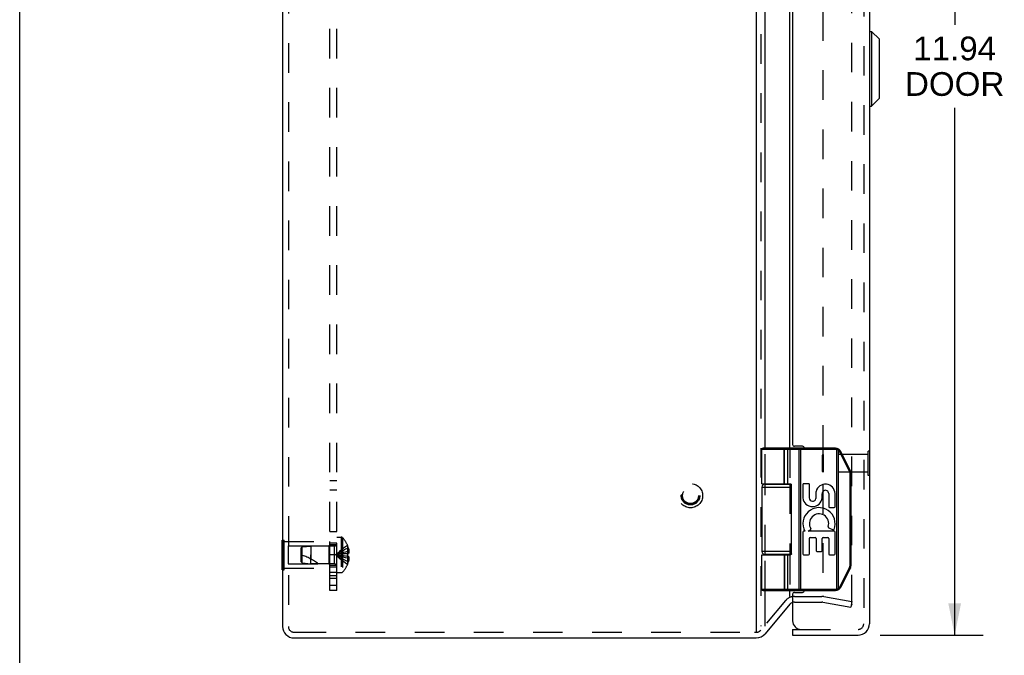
# Model space of a CAD drawing. Header units: inches. Extents: x 0 to 56.7, y 0 to 36.7.
# Tile 2 of 8: x 0 to 10.4, y 12.6 to 19.3. Entities that reach past the tile are written whole.
import ezdxf

# ---------------------------------------------------------------- set-up
doc = ezdxf.new("R2010")
doc.units = ezdxf.units.IN
doc.header["$LTSCALE"] = 3.116667
doc.header["$MEASUREMENT"] = 0
doc.linetypes.add('HIDDEN', pattern=[0.2, 0.1, -0.1])
doc.layers.get('0').update_dxf_attribs({"linetype": 'CONTINUOUS'})
for name, color, linetype in [('DEFAULT_2', 8, 'HIDDEN'), ('DIMENSIONS', 7, 'CONTINUOUS'), ('DOOR_ASSEMBLY', 7, 'CONTINUOUS'), ('SUBPANEL', 7, 'CONTINUOUS')]:
    doc.layers.add(name, color=color, linetype=linetype)
doc.styles.get("Standard").update_dxf_attribs({"font": 'arial.ttf'})
doc.dimstyles.new('DIMSTYLE_1', dxfattribs={"dimtxt": 0.25, "dimasz": 0.333333, "dimexe": 0.09, "dimexo": 0.07, "dimgap": 0.0375, "dimtad": 0, "dimtih": 1, "dimtoh": 1, "dimzin": 4, "dimdsep": 46, "dimtxsty": 'Standard', "dimblk": '_FILLED', "dimblk1": '_FILLED', "dimblk2": '_FILLED', "dimcen": 0.09, "dimadec": 3, "dimazin": 1, "dimtfac": 1, "dimtdec": 3, "dimtofl": 0, "dimtmove": 0, "dimatfit": 3, "dimldrblk": '_FILLED', "dimfxl": 0, "dimtolj": 1, "dimtzin": 4, "dimarcsym": 0})

# ---------------------------------------------------------------- blocks, each defined once
blk = doc.blocks.new('_FILLED')
at = {"color": 0, "linetype": 'ByBlock'}
blk.add_solid([(0, 0), (-1, 0.2), (-1, -0.2)], dxfattribs=at)
blk = doc.blocks.new('*D13')
at = {"layer": 'DIMENSIONS', "color": 2, "linetype": 'Continuous'}
for p, q in [((9.07, 24.766), (10.156, 24.766)), ((9.856, 24.766), (9.856, 19.261)), ((9.856, 12.826), (9.856, 18.386)), ((9.07, 12.826), (10.156, 12.826))]:
    blk.add_line(p, q, dxfattribs=at)
at = {"layer": 'DIMENSIONS', "color": 2, "linetype": 'Continuous', "xscale": 0.3333333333, "yscale": 0.3333333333, "zscale": 0.3333333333}
for p, rotation in [((9.856, 24.766), 90), ((9.856, 12.826), 270)]:
    blk.add_blockref('_FILLED', p, dxfattribs=dict(at, rotation=rotation))
at = {"layer": 'DIMENSIONS', "color": 2, "linetype": 'Continuous', "insert": (9.856, 19.136), "char_height": 0.25, "width": 1.04647, "attachment_point": 2, "line_spacing_factor": 0.9}
blk.add_mtext('11.94\\PDOOR', dxfattribs=at)

msp = doc.modelspace()

# ---------------------------------------------------------------- linework, layer by layer
at = {"color": 7, "linetype": 'Continuous'}
for p, q in [((0, 0), (0, 36.667)), ((2.768, 13.827), (2.772, 13.827)), ((2.768, 13.515), (2.768, 13.827)), ((2.768, 13.671), (2.772, 13.671)), ((2.768, 13.515), (2.772, 13.515))]:
    msp.add_line(p, q, dxfattribs=at)
at = {"color": 3, "linetype": 'Continuous'}
for p, q in [((7.765, 24.775), (7.765, 12.858)), ((2.772, 24.676), (2.772, 12.916)), ((7.857, 14.796), (7.857, 22.796)), ((8.12, 14.796), (8.12, 22.796)), ((7.857, 14.416), (7.857, 14.421)), ((8.12, 14.416), (8.12, 14.42)), ((7.857, 13.671), (7.857, 13.676)), ((8.12, 13.671), (8.12, 13.676)), ((7.857, 12.921), (7.857, 13.296)), ((8.12, 13.234), (8.12, 13.296)), ((8.12, 13.152), (7.857, 12.839)), ((2.892, 12.796), (7.765, 12.796))]:
    msp.add_line(p, q, dxfattribs=at)
for centre, radius, start, end in [((8.166, 13.113), 0.06, 108.8115, 140), ((2.892, 12.916), 0.12, 180, 270), ((7.765, 12.916), 0.12, 270, 320)]:
    msp.add_arc(centre, radius, start, end, dxfattribs=at)
at = {"layer": 'DEFAULT_2', "color": 8, "linetype": 'HIDDEN'}
for p, q in [((7.811, 24.771), (7.811, 12.921)), ((2.832, 24.676), (2.832, 12.916)), ((8.772, 13.149), (8.772, 24.442)), ((8.465, 24.39), (8.465, 13.245)), ((7.857, 14.421), (7.857, 14.796)), ((8.12, 14.796), (8.12, 14.42)), ((7.857, 13.676), (7.857, 14.416)), ((8.12, 14.416), (8.12, 13.676)), ((2.772, 13.827), (2.789, 13.827)), ((2.789, 13.515), (2.789, 13.827)), ((2.789, 13.811), (3.268, 13.811)), ((3.268, 13.531), (3.268, 13.811)), ((3.343, 13.857), (3.39, 13.857)), ((3.343, 13.484), (3.343, 13.857)), ((3.39, 13.857), (3.39, 13.484)), ((3.404, 13.851), (3.404, 13.49)), ((2.831, 13.766), (3.258, 13.766)), ((2.831, 13.766), (2.831, 13.576)), ((2.968, 13.745), (2.978, 13.756)), ((2.968, 13.597), (2.968, 13.745)), ((2.978, 13.756), (3.068, 13.765)), ((2.978, 13.586), (2.978, 13.756)), ((3.315, 13.765), (3.068, 13.765)), ((3.068, 13.765), (3.068, 13.671)), ((3.258, 13.766), (3.268, 13.776)), ((3.258, 13.766), (3.258, 13.576)), ((3.315, 13.765), (3.315, 13.577)), ((3.456, 13.77), (3.456, 13.769)), ((3.456, 13.77), (3.456, 13.77)), ((3.456, 13.769), (3.456, 13.686)), ((3.456, 13.739), (3.466, 13.739)), ((3.456, 13.706), (3.471, 13.706)), ((2.772, 13.671), (2.789, 13.671)), ((3.068, 13.671), (3.068, 13.629)), ((3.068, 13.577), (3.068, 13.671)), ((3.392, 13.679), (3.371, 13.677)), ((3.413, 13.682), (3.392, 13.679)), ((3.434, 13.684), (3.412, 13.682)), ((3.456, 13.686), (3.434, 13.684)), ((3.456, 13.655), (3.434, 13.657)), ((3.456, 13.686), (3.466, 13.686)), ((3.456, 13.686), (3.456, 13.686)), ((3.456, 13.684), (3.456, 13.686)), ((3.456, 13.668), (3.456, 13.671)), ((3.456, 13.655), (3.456, 13.658)), ((3.466, 13.655), (3.456, 13.655)), ((3.456, 13.655), (3.456, 13.655)), ((3.456, 13.655), (3.456, 13.572)), ((3.456, 13.636), (3.471, 13.636)), ((3.456, 13.602), (3.466, 13.602)), ((7.857, 13.296), (7.857, 13.671)), ((8.12, 13.671), (8.12, 13.296)), ((2.772, 13.515), (2.789, 13.515)), ((2.789, 13.531), (3.268, 13.531)), ((2.831, 13.576), (3.258, 13.576)), ((2.968, 13.597), (2.978, 13.586)), ((2.978, 13.586), (3.068, 13.577)), ((3.315, 13.577), (3.068, 13.577)), ((3.258, 13.576), (3.268, 13.566)), ((3.456, 13.572), (3.456, 13.571)), ((3.456, 13.571), (3.456, 13.571)), ((3.343, 13.484), (3.39, 13.484)), ((8.074, 13.19), (7.811, 12.877)), ((8.166, 13.233), (8.455, 13.233)), ((8.476, 13.231), (8.772, 13.179)), ((8.166, 13.173), (8.455, 13.173)), ((8.465, 13.172), (8.762, 13.12)), ((8.772, 13.179), (8.762, 13.12)), ((2.892, 12.856), (2.918, 12.856)), ((2.918, 12.856), (7.746, 12.856)), ((7.746, 12.856), (7.765, 12.856))]:
    msp.add_line(p, q, dxfattribs=at)
for points in [[(3.456, 13.77), (3.434, 13.756), (3.412, 13.741), (3.392, 13.725), (3.371, 13.708), (3.352, 13.69), (3.332, 13.671)], [(3.456, 13.739), (3.434, 13.73), (3.413, 13.719), (3.392, 13.708), (3.371, 13.697), (3.352, 13.684), (3.332, 13.671)], [(3.456, 13.706), (3.434, 13.701), (3.413, 13.696), (3.392, 13.69), (3.371, 13.684), (3.352, 13.677), (3.332, 13.671)], [(3.466, 13.739), (3.467, 13.735), (3.468, 13.731), (3.469, 13.727), (3.47, 13.722), (3.47, 13.718), (3.471, 13.714), (3.471, 13.71), (3.471, 13.706)], [(3.471, 13.706), (3.471, 13.703), (3.471, 13.701), (3.47, 13.699), (3.47, 13.696), (3.469, 13.694), (3.468, 13.691), (3.467, 13.689), (3.466, 13.686)], [(3.371, 13.677), (3.352, 13.674), (3.332, 13.671)], [(3.371, 13.677), (3.352, 13.674), (3.332, 13.671)], [(3.434, 13.657), (3.412, 13.66), (3.392, 13.662), (3.371, 13.665), (3.352, 13.668), (3.332, 13.671)], [(3.413, 13.66), (3.392, 13.662), (3.371, 13.665), (3.352, 13.668), (3.332, 13.671)], [(3.456, 13.636), (3.434, 13.641), (3.413, 13.646), (3.392, 13.651), (3.371, 13.657), (3.352, 13.664), (3.332, 13.671)], [(3.456, 13.602), (3.434, 13.612), (3.413, 13.622), (3.392, 13.633), (3.371, 13.645), (3.352, 13.657), (3.332, 13.671)], [(3.456, 13.571), (3.434, 13.585), (3.412, 13.6), (3.392, 13.616), (3.371, 13.633), (3.352, 13.651), (3.332, 13.671)], [(3.456, 13.686), (3.456, 13.684), (3.456, 13.681), (3.456, 13.678), (3.456, 13.676), (3.456, 13.673), (3.456, 13.671)], [(3.456, 13.676), (3.456, 13.678), (3.456, 13.681)], [(3.456, 13.671), (3.456, 13.668), (3.456, 13.665), (3.456, 13.663), (3.456, 13.66), (3.456, 13.658), (3.456, 13.655)], [(3.456, 13.66), (3.456, 13.663), (3.456, 13.665)], [(3.466, 13.655), (3.467, 13.653), (3.468, 13.65), (3.469, 13.648), (3.47, 13.645), (3.47, 13.643), (3.471, 13.64), (3.471, 13.638), (3.471, 13.636)], [(3.471, 13.636), (3.471, 13.632), (3.471, 13.627), (3.47, 13.623), (3.47, 13.619), (3.469, 13.615), (3.468, 13.611), (3.467, 13.606), (3.466, 13.602)], [(8.765, 13.141), (8.764, 13.141), (8.764, 13.142), (8.763, 13.142)], [(8.772, 13.149), (8.772, 13.149), (8.772, 13.148), (8.772, 13.148), (8.772, 13.147), (8.772, 13.146), (8.772, 13.146), (8.771, 13.145), (8.771, 13.145), (8.77, 13.144), (8.77, 13.144), (8.77, 13.143), (8.769, 13.143), (8.769, 13.143), (8.768, 13.142), (8.767, 13.142), (8.767, 13.142), (8.766, 13.142), (8.766, 13.142), (8.765, 13.142), (8.765, 13.141)]]:
    msp.add_lwpolyline(points, dxfattribs=at)
for radius in [0.128, 0.0981, 0.094, 0.084]:
    msp.add_circle((7.071, 14.296), radius, dxfattribs=at)
for centre, radius, start, end in [((3.39, 13.837), 0.02, 43.5138, 90), ((3.214, 13.671), 0.262, 22.3613, 43.5138), ((3.315, 13.793), 0.0282, 270, 360), ((3.214, 13.671), 0.261, 15.1941, 22.0894), ((2.798, 13.125), 0.571, 52.1862, 72.6646), ((3.214, 13.671), 0.261, 337.9106, 344.8059), ((3.315, 13.548), 0.0282, 0, 90), ((3.214, 13.671), 0.262, 316.4862, 337.6387), ((3.39, 13.504), 0.02, 270, 316.4862), ((8.166, 13.113), 0.12, 90, 140), ((8.455, 13.113), 0.12, 80, 90), ((8.166, 13.113), 0.06, 90, 108.8115), ((8.455, 13.113), 0.06, 80, 90), ((2.892, 12.916), 0.06, 180, 270), ((7.765, 12.916), 0.06, 270, 320)]:
    msp.add_arc(centre, radius, start, end, dxfattribs=at)
at = {"layer": 'DOOR_ASSEMBLY', "color": 8, "linetype": 'HIDDEN'}
for p, q in [((8.897, 24.646), (8.897, 12.946)), ((8.957, 14.764), (8.943, 14.764)), ((8.943, 14.508), (8.943, 14.764)), ((8.461, 14.72), (8.471, 14.73)), ((8.461, 14.552), (8.461, 14.72)), ((8.943, 14.73), (8.471, 14.73)), ((8.471, 14.73), (8.471, 14.542)), ((8.461, 14.552), (8.471, 14.542)), ((8.943, 14.542), (8.471, 14.542)), ((8.957, 14.508), (8.943, 14.508)), ((8.237, 12.886), (8.837, 12.886))]:
    msp.add_line(p, q, dxfattribs=at)
at = {"layer": 'DOOR_ASSEMBLY', "color": 3, "linetype": 'Continuous'}
for p, q in [((8.957, 24.646), (8.957, 12.946)), ((8.147, 22.756), (8.147, 14.836)), ((8.252, 14.816), (8.167, 14.816)), ((8.147, 13.256), (8.147, 12.976)), ((8.167, 13.276), (8.252, 13.276)), ((8.147, 12.826), (8.837, 12.826))]:
    msp.add_line(p, q, dxfattribs=at)
at = {"layer": 'DOOR_ASSEMBLY', "color": 7, "linetype": 'Continuous'}
for p, q in [((8.96, 19.19), (8.978, 19.19)), ((8.96, 18.402), (8.96, 19.19)), ((8.978, 19.19), (9.062, 19.107)), ((8.978, 19.19), (8.978, 18.402)), ((9.062, 18.485), (9.062, 19.107)), ((9.064, 18.49), (9.064, 19.102)), ((8.978, 18.402), (9.062, 18.485)), ((8.96, 18.402), (8.978, 18.402)), ((8.601, 14.783), (7.824, 14.783)), ((7.824, 14.421), (7.824, 14.783)), ((8.601, 14.796), (7.837, 14.796)), ((8.054, 14.796), (8.054, 14.796)), ((8.054, 14.796), (8.054, 14.796)), ((8.054, 14.796), (8.054, 14.796)), ((8.054, 14.796), (8.054, 14.796)), ((8.06, 14.421), (8.06, 14.783)), ((8.061, 14.421), (8.061, 14.783)), ((8.096, 14.421), (8.096, 14.783)), ((8.217, 14.791), (8.217, 14.791)), ((8.217, 14.791), (8.217, 14.791)), ((8.217, 14.79), (8.217, 14.79)), ((8.217, 14.789), (8.217, 14.79)), ((8.217, 14.789), (8.217, 14.789)), ((8.217, 14.789), (8.217, 14.789)), ((8.217, 14.788), (8.217, 14.789)), ((8.217, 14.788), (8.217, 14.788)), ((8.217, 14.787), (8.217, 14.788)), ((8.217, 14.787), (8.217, 14.787)), ((8.217, 14.786), (8.217, 14.787)), ((8.217, 14.786), (8.217, 14.786)), ((8.217, 14.786), (8.217, 14.786)), ((8.217, 14.785), (8.217, 14.786)), ((8.217, 14.785), (8.217, 14.785)), ((8.217, 14.784), (8.217, 14.785)), ((8.217, 14.784), (8.217, 14.784)), ((8.217, 14.784), (8.217, 14.784)), ((8.217, 14.783), (8.217, 14.784)), ((8.217, 13.309), (8.217, 14.783)), ((8.236, 13.296), (8.236, 14.796)), ((8.601, 14.783), (8.601, 14.796)), ((8.613, 14.781), (8.616, 14.794)), ((8.613, 13.31), (8.613, 14.781)), ((8.63, 14.775), (8.631, 14.775)), ((8.63, 14.774), (8.63, 14.775)), ((8.63, 13.317), (8.63, 14.774)), ((8.631, 14.776), (8.632, 14.777)), ((8.631, 14.776), (8.631, 14.776)), ((8.631, 14.775), (8.631, 14.776)), ((8.632, 14.778), (8.633, 14.778)), ((8.632, 14.777), (8.632, 14.778)), ((8.632, 14.777), (8.632, 14.777)), ((8.633, 14.78), (8.634, 14.78)), ((8.633, 14.779), (8.633, 14.78)), ((8.633, 14.779), (8.633, 14.779)), ((8.633, 14.779), (8.633, 14.779)), ((8.633, 14.778), (8.633, 14.779)), ((8.633, 14.778), (8.633, 14.778)), ((8.634, 14.781), (8.635, 14.782)), ((8.634, 14.781), (8.634, 14.781)), ((8.634, 14.781), (8.634, 14.781)), ((8.634, 14.781), (8.634, 14.781)), ((8.634, 14.78), (8.634, 14.781)), ((8.634, 14.78), (8.634, 14.78)), ((8.635, 14.782), (8.635, 14.782)), ((8.647, 14.755), (8.648, 14.756)), ((8.748, 14.553), (8.647, 14.755)), ((8.648, 14.756), (8.649, 14.756)), ((8.648, 14.756), (8.648, 14.756)), ((8.649, 14.756), (8.65, 14.757)), ((8.65, 14.757), (8.651, 14.757)), ((8.651, 14.757), (8.652, 14.758)), ((8.651, 14.757), (8.651, 14.757)), ((8.652, 14.758), (8.653, 14.758)), ((8.652, 14.758), (8.652, 14.758)), ((8.653, 14.759), (8.654, 14.759)), ((8.653, 14.758), (8.653, 14.759)), ((8.654, 14.759), (8.655, 14.759)), ((8.654, 14.759), (8.654, 14.759)), ((8.654, 14.759), (8.654, 14.759)), ((8.655, 14.76), (8.656, 14.76)), ((8.655, 14.76), (8.655, 14.76)), ((8.655, 14.76), (8.655, 14.76)), ((8.655, 14.76), (8.655, 14.76)), ((8.655, 14.759), (8.655, 14.76)), ((8.758, 14.559), (8.657, 14.761)), ((8.961, 14.764), (8.957, 14.764)), ((8.961, 14.508), (8.961, 14.764)), ((8.748, 14.553), (8.749, 14.553)), ((8.749, 14.553), (8.75, 14.554)), ((8.75, 14.554), (8.751, 14.554)), ((8.75, 14.554), (8.75, 14.554)), ((8.751, 14.554), (8.752, 14.555)), ((8.752, 14.555), (8.753, 14.556)), ((8.752, 14.555), (8.752, 14.555)), ((8.753, 14.556), (8.754, 14.556)), ((8.753, 14.531), (8.765, 14.531)), ((8.753, 13.56), (8.753, 14.531)), ((8.754, 14.556), (8.755, 14.557)), ((8.754, 14.556), (8.754, 14.556)), ((8.754, 14.556), (8.754, 14.556)), ((8.755, 14.557), (8.756, 14.557)), ((8.755, 14.557), (8.755, 14.557)), ((8.755, 14.557), (8.755, 14.557)), ((8.756, 14.558), (8.757, 14.558)), ((8.756, 14.557), (8.756, 14.558)), ((8.756, 14.557), (8.756, 14.557)), ((8.756, 14.557), (8.756, 14.557)), ((8.757, 14.558), (8.757, 14.558)), ((8.765, 13.56), (8.765, 14.531)), ((8.961, 14.508), (8.957, 14.508)), ((7.824, 14.386), (8.135, 14.386)), ((7.824, 14.386), (7.824, 13.706)), ((7.854, 14.416), (8.132, 14.416)), ((7.903, 14.421), (7.903, 14.416)), ((8.059, 14.421), (8.059, 14.416)), ((8.135, 13.681), (8.135, 14.411)), ((8.255, 14.413), (8.255, 14.272)), ((8.316, 14.422), (8.264, 14.422)), ((8.324, 14.272), (8.324, 14.413)), ((8.394, 14.34), (8.394, 14.265)), ((8.459, 14.273), (8.46, 14.316)), ((8.528, 14.318), (8.528, 14.179)), ((8.596, 14.179), (8.596, 14.318)), ((8.537, 14.17), (8.587, 14.17)), ((8.255, 13.912), (8.255, 13.681)), ((8.276, 13.921), (8.264, 13.921)), ((8.313, 13.921), (8.338, 13.939)), ((8.587, 13.921), (8.313, 13.921)), ((8.529, 13.955), (8.575, 13.936)), ((8.596, 13.681), (8.596, 13.912)), ((8.324, 13.681), (8.324, 13.845)), ((8.332, 13.853), (8.387, 13.853)), ((8.396, 13.845), (8.396, 13.715)), ((8.459, 13.715), (8.459, 13.845)), ((8.468, 13.853), (8.52, 13.853)), ((8.528, 13.845), (8.528, 13.681)), ((8.135, 13.706), (7.824, 13.706)), ((8.404, 13.707), (8.451, 13.707)), ((7.824, 13.671), (8.115, 13.671)), ((7.824, 13.309), (7.824, 13.671)), ((8.132, 13.676), (7.854, 13.676)), ((7.903, 13.676), (7.903, 13.671)), ((8.059, 13.676), (8.059, 13.671)), ((8.096, 13.309), (8.096, 13.671)), ((8.264, 13.672), (8.316, 13.672)), ((8.537, 13.672), (8.587, 13.672)), ((8.647, 13.336), (8.748, 13.538)), ((8.657, 13.33), (8.758, 13.532)), ((8.748, 13.538), (8.749, 13.538)), ((8.749, 13.538), (8.75, 13.537)), ((8.75, 13.537), (8.751, 13.537)), ((8.751, 13.537), (8.751, 13.537)), ((8.751, 13.537), (8.752, 13.536)), ((8.752, 13.536), (8.753, 13.536)), ((8.753, 13.56), (8.765, 13.56)), ((8.753, 13.536), (8.753, 13.536)), ((8.753, 13.536), (8.754, 13.535)), ((8.754, 13.535), (8.754, 13.535)), ((8.754, 13.535), (8.755, 13.535)), ((8.755, 13.535), (8.755, 13.534)), ((8.755, 13.534), (8.756, 13.534)), ((8.756, 13.534), (8.756, 13.534)), ((8.756, 13.534), (8.756, 13.534)), ((8.756, 13.534), (8.756, 13.534)), ((8.756, 13.534), (8.756, 13.534)), ((7.824, 13.309), (8.601, 13.309)), ((7.837, 13.296), (8.601, 13.296)), ((8.055, 13.296), (8.054, 13.296)), ((8.054, 13.296), (8.054, 13.296)), ((8.054, 13.296), (8.054, 13.296)), ((8.054, 13.296), (8.054, 13.296)), ((8.054, 13.296), (8.054, 13.296)), ((8.217, 13.309), (8.217, 13.308)), ((8.217, 13.308), (8.217, 13.308)), ((8.217, 13.308), (8.217, 13.308)), ((8.217, 13.308), (8.217, 13.307)), ((8.217, 13.307), (8.217, 13.307)), ((8.217, 13.307), (8.217, 13.306)), ((8.217, 13.306), (8.217, 13.306)), ((8.217, 13.306), (8.217, 13.305)), ((8.217, 13.305), (8.217, 13.305)), ((8.217, 13.305), (8.217, 13.305)), ((8.217, 13.305), (8.217, 13.304)), ((8.217, 13.304), (8.217, 13.304)), ((8.217, 13.304), (8.217, 13.303)), ((8.217, 13.303), (8.217, 13.303)), ((8.217, 13.303), (8.217, 13.303)), ((8.217, 13.303), (8.217, 13.302)), ((8.217, 13.302), (8.217, 13.302)), ((8.217, 13.302), (8.217, 13.301)), ((8.217, 13.301), (8.217, 13.301)), ((8.217, 13.301), (8.217, 13.301)), ((8.217, 13.301), (8.217, 13.3)), ((8.601, 13.309), (8.601, 13.296)), ((8.613, 13.31), (8.616, 13.297)), ((8.63, 13.317), (8.631, 13.316)), ((8.631, 13.316), (8.631, 13.316)), ((8.631, 13.316), (8.631, 13.315)), ((8.631, 13.315), (8.632, 13.315)), ((8.632, 13.315), (8.632, 13.314)), ((8.632, 13.314), (8.632, 13.314)), ((8.632, 13.314), (8.632, 13.313)), ((8.632, 13.313), (8.633, 13.313)), ((8.633, 13.313), (8.633, 13.313)), ((8.633, 13.313), (8.633, 13.312)), ((8.633, 13.312), (8.633, 13.312)), ((8.633, 13.312), (8.633, 13.312)), ((8.633, 13.312), (8.634, 13.311)), ((8.634, 13.311), (8.634, 13.311)), ((8.634, 13.311), (8.634, 13.311)), ((8.634, 13.311), (8.634, 13.311)), ((8.634, 13.311), (8.634, 13.31)), ((8.634, 13.31), (8.634, 13.31)), ((8.634, 13.31), (8.634, 13.31)), ((8.647, 13.336), (8.648, 13.336)), ((8.648, 13.336), (8.649, 13.335)), ((8.649, 13.335), (8.65, 13.335)), ((8.65, 13.335), (8.65, 13.334)), ((8.65, 13.334), (8.651, 13.334)), ((8.651, 13.334), (8.652, 13.334)), ((8.652, 13.334), (8.652, 13.333)), ((8.652, 13.333), (8.653, 13.333)), ((8.653, 13.333), (8.653, 13.333)), ((8.653, 13.333), (8.653, 13.333)), ((8.653, 13.333), (8.654, 13.332)), ((8.654, 13.332), (8.654, 13.332)), ((8.654, 13.332), (8.654, 13.332)), ((8.654, 13.332), (8.655, 13.332)), ((8.655, 13.332), (8.655, 13.332)), ((8.655, 13.332), (8.655, 13.332)), ((8.655, 13.332), (8.655, 13.332)), ((8.147, 12.886), (8.237, 12.886)), ((8.147, 12.886), (8.147, 12.826))]:
    msp.add_line(p, q, dxfattribs=at)
for points in [[(8.06, 14.783), (8.06, 14.783), (8.06, 14.783), (8.06, 14.784), (8.06, 14.784), (8.06, 14.784), (8.06, 14.784), (8.06, 14.784), (8.06, 14.785), (8.06, 14.785), (8.06, 14.785), (8.06, 14.785), (8.06, 14.785), (8.06, 14.786), (8.06, 14.786), (8.06, 14.786), (8.06, 14.786), (8.06, 14.786), (8.06, 14.787), (8.06, 14.787), (8.06, 14.787), (8.06, 14.787), (8.06, 14.788), (8.06, 14.788), (8.06, 14.788), (8.06, 14.788), (8.06, 14.788), (8.06, 14.789), (8.06, 14.789), (8.06, 14.789), (8.06, 14.789), (8.06, 14.789), (8.06, 14.789), (8.059, 14.79), (8.059, 14.79), (8.059, 14.79), (8.059, 14.79), (8.059, 14.79), (8.059, 14.791), (8.059, 14.791), (8.059, 14.791), (8.059, 14.791), (8.059, 14.791), (8.059, 14.791), (8.059, 14.792), (8.059, 14.792), (8.059, 14.792), (8.058, 14.792), (8.058, 14.792), (8.058, 14.792), (8.058, 14.792), (8.058, 14.793), (8.058, 14.793), (8.058, 14.793), (8.058, 14.793), (8.058, 14.793), (8.058, 14.793), (8.058, 14.793), (8.058, 14.793), (8.057, 14.794), (8.057, 14.794), (8.057, 14.794), (8.057, 14.794), (8.057, 14.794), (8.057, 14.794), (8.057, 14.794), (8.057, 14.794), (8.057, 14.794), (8.057, 14.795), (8.056, 14.795), (8.056, 14.795), (8.056, 14.795), (8.056, 14.795), (8.056, 14.795), (8.056, 14.795), (8.056, 14.795), (8.056, 14.795), (8.056, 14.795), (8.056, 14.795), (8.055, 14.795), (8.055, 14.795), (8.055, 14.795), (8.055, 14.795), (8.055, 14.795), (8.055, 14.795), (8.055, 14.796), (8.055, 14.796), (8.055, 14.796), (8.054, 14.796)], [(8.061, 14.783), (8.061, 14.783), (8.061, 14.783), (8.061, 14.784), (8.061, 14.784), (8.06, 14.784), (8.06, 14.784), (8.06, 14.784), (8.06, 14.785), (8.06, 14.785), (8.06, 14.785), (8.06, 14.785), (8.06, 14.785), (8.06, 14.786), (8.06, 14.786), (8.06, 14.786), (8.06, 14.786), (8.06, 14.786), (8.06, 14.787), (8.06, 14.787), (8.06, 14.787), (8.06, 14.787), (8.06, 14.788), (8.06, 14.788), (8.06, 14.788), (8.06, 14.788), (8.06, 14.788), (8.06, 14.789), (8.06, 14.789), (8.06, 14.789), (8.06, 14.789), (8.06, 14.789), (8.06, 14.789), (8.059, 14.79), (8.059, 14.79), (8.059, 14.79), (8.059, 14.79), (8.059, 14.79), (8.059, 14.791), (8.059, 14.791), (8.059, 14.791), (8.059, 14.791), (8.059, 14.791), (8.059, 14.791), (8.059, 14.792), (8.059, 14.792), (8.059, 14.792), (8.059, 14.792), (8.058, 14.792), (8.058, 14.792), (8.058, 14.792), (8.058, 14.793), (8.058, 14.793), (8.058, 14.793), (8.058, 14.793), (8.058, 14.793), (8.058, 14.793), (8.058, 14.793), (8.058, 14.793), (8.057, 14.794), (8.057, 14.794), (8.057, 14.794), (8.057, 14.794), (8.057, 14.794), (8.057, 14.794), (8.057, 14.794), (8.057, 14.794), (8.057, 14.794), (8.057, 14.795), (8.057, 14.795), (8.056, 14.795), (8.056, 14.795), (8.056, 14.795), (8.056, 14.795), (8.056, 14.795), (8.056, 14.795), (8.056, 14.795), (8.056, 14.795), (8.056, 14.795), (8.055, 14.795), (8.055, 14.795), (8.055, 14.795), (8.055, 14.795), (8.055, 14.795), (8.055, 14.795), (8.055, 14.796), (8.055, 14.796), (8.055, 14.796), (8.055, 14.796), (8.054, 14.796)], [(8.096, 14.783), (8.096, 14.783), (8.096, 14.783), (8.096, 14.783), (8.096, 14.784), (8.096, 14.784), (8.096, 14.784), (8.096, 14.784), (8.096, 14.784), (8.096, 14.785), (8.096, 14.785), (8.096, 14.785), (8.096, 14.785), (8.096, 14.785), (8.096, 14.786), (8.096, 14.786), (8.096, 14.786), (8.096, 14.786), (8.096, 14.786), (8.096, 14.787), (8.096, 14.787), (8.096, 14.787), (8.096, 14.787), (8.096, 14.788), (8.096, 14.788), (8.096, 14.788), (8.096, 14.788), (8.096, 14.788), (8.095, 14.789), (8.095, 14.789), (8.095, 14.789), (8.095, 14.789), (8.095, 14.789), (8.095, 14.789), (8.095, 14.79), (8.095, 14.79), (8.095, 14.79), (8.095, 14.79), (8.095, 14.79), (8.094, 14.791), (8.094, 14.791), (8.094, 14.791), (8.094, 14.791), (8.094, 14.791), (8.094, 14.791), (8.094, 14.792), (8.094, 14.792), (8.094, 14.792), (8.093, 14.792), (8.093, 14.792), (8.093, 14.792), (8.093, 14.792), (8.093, 14.793), (8.093, 14.793), (8.093, 14.793), (8.093, 14.793), (8.092, 14.793), (8.092, 14.793), (8.092, 14.793), (8.092, 14.793), (8.092, 14.794), (8.092, 14.794), (8.092, 14.794), (8.092, 14.794), (8.091, 14.794), (8.091, 14.794), (8.091, 14.794), (8.091, 14.794), (8.091, 14.794), (8.091, 14.795), (8.09, 14.795), (8.09, 14.795), (8.09, 14.795), (8.09, 14.795), (8.09, 14.795), (8.09, 14.795), (8.09, 14.795), (8.089, 14.795), (8.089, 14.795), (8.089, 14.795), (8.089, 14.795), (8.089, 14.795), (8.089, 14.795), (8.088, 14.795), (8.088, 14.795), (8.088, 14.795), (8.088, 14.796), (8.088, 14.796), (8.088, 14.796), (8.087, 14.796), (8.087, 14.796), (8.087, 14.796), (8.087, 14.796), (8.087, 14.796), (8.087, 14.796)], [(8.217, 14.791), (8.217, 14.791), (8.217, 14.792), (8.217, 14.792), (8.217, 14.792), (8.217, 14.792), (8.217, 14.792), (8.217, 14.792), (8.216, 14.792), (8.216, 14.793), (8.216, 14.793), (8.216, 14.793), (8.216, 14.793), (8.216, 14.793), (8.216, 14.793), (8.216, 14.793), (8.216, 14.793), (8.216, 14.794), (8.216, 14.794), (8.216, 14.794), (8.216, 14.794), (8.216, 14.794), (8.216, 14.794), (8.216, 14.794), (8.216, 14.794), (8.216, 14.794), (8.216, 14.795), (8.216, 14.795), (8.216, 14.795), (8.216, 14.795), (8.216, 14.795), (8.216, 14.795), (8.216, 14.795), (8.216, 14.795), (8.216, 14.795), (8.216, 14.795), (8.216, 14.795), (8.216, 14.795), (8.216, 14.795), (8.216, 14.795), (8.216, 14.795), (8.216, 14.795), (8.215, 14.795), (8.215, 14.796), (8.215, 14.796), (8.215, 14.796), (8.215, 14.796), (8.215, 14.796), (8.215, 14.796), (8.215, 14.796), (8.215, 14.796), (8.215, 14.796)], [(8.217, 14.79), (8.217, 14.79), (8.217, 14.791)], [(8.63, 14.774), (8.63, 14.775), (8.629, 14.775), (8.629, 14.775), (8.628, 14.775), (8.628, 14.776), (8.627, 14.776), (8.627, 14.776), (8.626, 14.777), (8.626, 14.777), (8.625, 14.777), (8.625, 14.777), (8.624, 14.778), (8.623, 14.778), (8.623, 14.778), (8.622, 14.778), (8.622, 14.778), (8.621, 14.779), (8.621, 14.779), (8.62, 14.779), (8.62, 14.779), (8.619, 14.779), (8.619, 14.78), (8.618, 14.78), (8.617, 14.78), (8.617, 14.78), (8.616, 14.78), (8.616, 14.78), (8.615, 14.781), (8.615, 14.781), (8.614, 14.781), (8.613, 14.781), (8.613, 14.781)], [(8.647, 14.755), (8.647, 14.756), (8.647, 14.756), (8.646, 14.757), (8.646, 14.757), (8.646, 14.758), (8.646, 14.758), (8.645, 14.759), (8.645, 14.759), (8.645, 14.759), (8.644, 14.76), (8.644, 14.76), (8.644, 14.761), (8.644, 14.761), (8.643, 14.762), (8.643, 14.762), (8.643, 14.763), (8.642, 14.763), (8.642, 14.763), (8.642, 14.764), (8.641, 14.764), (8.641, 14.765), (8.641, 14.765), (8.64, 14.765), (8.64, 14.766), (8.64, 14.766), (8.639, 14.767), (8.639, 14.767), (8.638, 14.767), (8.638, 14.768), (8.638, 14.768), (8.637, 14.769), (8.637, 14.769), (8.637, 14.769), (8.636, 14.77), (8.636, 14.77), (8.635, 14.77), (8.635, 14.771), (8.635, 14.771), (8.634, 14.771), (8.634, 14.772), (8.633, 14.772), (8.633, 14.772), (8.632, 14.773), (8.632, 14.773), (8.632, 14.773), (8.631, 14.774), (8.631, 14.774), (8.63, 14.774)], [(8.635, 14.782), (8.635, 14.782), (8.635, 14.782), (8.635, 14.782), (8.635, 14.782), (8.635, 14.783), (8.635, 14.783), (8.635, 14.783), (8.635, 14.783), (8.635, 14.783), (8.635, 14.783), (8.635, 14.783), (8.635, 14.783), (8.635, 14.783), (8.635, 14.784), (8.635, 14.784), (8.635, 14.784), (8.635, 14.784), (8.636, 14.784), (8.636, 14.784), (8.636, 14.784), (8.636, 14.784), (8.636, 14.784), (8.636, 14.784), (8.636, 14.784), (8.636, 14.784), (8.636, 14.784), (8.636, 14.785), (8.636, 14.785), (8.636, 14.785), (8.636, 14.785), (8.636, 14.785), (8.636, 14.785), (8.636, 14.785), (8.636, 14.785), (8.636, 14.785), (8.636, 14.785), (8.636, 14.785), (8.636, 14.785), (8.636, 14.785), (8.636, 14.785), (8.636, 14.785), (8.636, 14.785), (8.636, 14.785)], [(8.656, 14.76), (8.656, 14.76), (8.656, 14.76), (8.656, 14.76), (8.656, 14.76), (8.656, 14.76), (8.656, 14.76), (8.656, 14.76), (8.656, 14.76), (8.656, 14.76), (8.656, 14.761), (8.656, 14.761), (8.656, 14.761), (8.657, 14.761), (8.657, 14.761), (8.657, 14.761), (8.657, 14.761), (8.657, 14.761), (8.657, 14.761), (8.657, 14.761), (8.657, 14.761), (8.657, 14.761), (8.657, 14.761), (8.657, 14.761), (8.657, 14.761), (8.657, 14.761), (8.657, 14.761), (8.657, 14.761), (8.657, 14.761), (8.657, 14.761), (8.657, 14.761)], [(8.753, 14.531), (8.753, 14.531), (8.753, 14.532), (8.753, 14.533), (8.753, 14.533), (8.753, 14.534), (8.753, 14.534), (8.753, 14.535), (8.753, 14.535), (8.753, 14.536), (8.753, 14.536), (8.753, 14.537), (8.753, 14.537), (8.753, 14.538), (8.753, 14.539), (8.753, 14.539), (8.753, 14.54), (8.753, 14.54), (8.752, 14.541), (8.752, 14.541), (8.752, 14.542), (8.752, 14.542), (8.752, 14.543), (8.752, 14.543), (8.752, 14.544), (8.752, 14.544), (8.751, 14.545), (8.751, 14.545), (8.751, 14.546), (8.751, 14.546), (8.751, 14.547), (8.751, 14.547), (8.75, 14.548), (8.75, 14.549), (8.75, 14.549), (8.75, 14.55), (8.75, 14.55), (8.749, 14.551), (8.749, 14.551), (8.749, 14.552), (8.749, 14.552), (8.748, 14.553), (8.748, 14.553)], [(8.757, 14.558), (8.757, 14.558), (8.757, 14.558), (8.757, 14.558), (8.757, 14.558), (8.757, 14.558), (8.757, 14.558), (8.757, 14.558), (8.757, 14.558), (8.757, 14.558), (8.757, 14.558), (8.758, 14.558), (8.758, 14.558), (8.758, 14.558), (8.758, 14.558), (8.758, 14.558), (8.758, 14.559), (8.758, 14.559), (8.758, 14.559), (8.758, 14.559), (8.758, 14.559), (8.758, 14.559), (8.758, 14.559), (8.758, 14.559), (8.758, 14.559), (8.758, 14.559), (8.758, 14.559), (8.758, 14.559), (8.758, 14.559), (8.758, 14.559), (8.758, 14.559)], [(7.824, 14.421), (8.115, 14.421), (8.115, 14.421), (8.116, 14.421), (8.117, 14.421), (8.117, 14.421), (8.118, 14.421), (8.119, 14.42), (8.119, 14.42), (8.12, 14.42), (8.12, 14.42), (8.121, 14.42), (8.121, 14.42), (8.122, 14.42), (8.122, 14.42), (8.123, 14.42), (8.123, 14.42), (8.124, 14.42), (8.124, 14.42), (8.124, 14.42), (8.125, 14.42), (8.125, 14.419), (8.126, 14.419), (8.126, 14.419), (8.126, 14.419), (8.127, 14.419), (8.127, 14.419), (8.127, 14.419), (8.127, 14.419), (8.128, 14.419), (8.128, 14.418), (8.128, 14.418), (8.129, 14.418), (8.129, 14.418), (8.129, 14.418), (8.129, 14.418), (8.129, 14.418), (8.13, 14.418), (8.13, 14.418), (8.13, 14.417), (8.13, 14.417), (8.13, 14.417), (8.131, 14.417), (8.131, 14.417), (8.131, 14.417), (8.131, 14.417), (8.131, 14.417), (8.131, 14.416), (8.132, 14.416), (8.132, 14.416), (8.132, 14.416), (8.132, 14.416), (8.132, 14.416), (8.132, 14.416), (8.132, 14.416), (8.133, 14.415), (8.133, 14.415), (8.133, 14.415), (8.133, 14.415), (8.133, 14.415), (8.133, 14.415), (8.133, 14.415), (8.133, 14.415), (8.133, 14.415), (8.133, 14.414), (8.133, 14.414), (8.134, 14.414), (8.134, 14.414), (8.134, 14.414), (8.134, 14.414), (8.134, 14.414), (8.134, 14.414), (8.134, 14.413), (8.134, 14.413), (8.134, 14.413), (8.134, 14.413), (8.134, 14.413), (8.134, 14.413), (8.134, 14.413), (8.134, 14.413), (8.134, 14.413), (8.134, 14.412), (8.134, 14.412), (8.134, 14.412), (8.134, 14.412), (8.134, 14.412), (8.134, 14.412), (8.134, 14.412), (8.134, 14.412), (8.134, 14.412), (8.134, 14.411), (8.135, 14.411), (8.135, 14.411), (8.135, 14.411), (8.135, 14.411), (8.135, 14.411), (8.135, 14.411), (8.135, 14.411), (8.135, 14.411)], [(8.06, 13.671), (8.06, 13.308), (8.06, 13.308), (8.06, 13.308), (8.06, 13.308), (8.06, 13.308), (8.06, 13.307), (8.06, 13.307), (8.06, 13.307), (8.06, 13.307), (8.06, 13.306), (8.06, 13.306), (8.06, 13.306), (8.06, 13.306), (8.06, 13.306), (8.06, 13.305), (8.06, 13.305), (8.06, 13.305), (8.06, 13.305), (8.06, 13.305), (8.06, 13.304), (8.06, 13.304), (8.06, 13.304), (8.06, 13.304), (8.06, 13.304), (8.06, 13.303), (8.06, 13.303), (8.06, 13.303), (8.06, 13.303), (8.06, 13.303), (8.06, 13.302), (8.06, 13.302), (8.06, 13.302), (8.06, 13.302), (8.059, 13.302), (8.059, 13.301), (8.059, 13.301), (8.059, 13.301), (8.059, 13.301), (8.059, 13.301), (8.059, 13.301), (8.059, 13.3), (8.059, 13.3), (8.059, 13.3), (8.059, 13.3), (8.059, 13.3), (8.059, 13.3), (8.059, 13.299), (8.058, 13.299), (8.058, 13.299), (8.058, 13.299), (8.058, 13.299), (8.058, 13.299), (8.058, 13.299), (8.058, 13.298), (8.058, 13.298), (8.058, 13.298), (8.058, 13.298), (8.058, 13.298), (8.058, 13.298), (8.057, 13.298), (8.057, 13.298), (8.057, 13.297), (8.057, 13.297), (8.057, 13.297), (8.057, 13.297), (8.057, 13.297), (8.057, 13.297), (8.057, 13.297), (8.057, 13.297), (8.056, 13.297), (8.056, 13.297), (8.056, 13.297), (8.056, 13.296), (8.056, 13.296), (8.056, 13.296), (8.056, 13.296), (8.056, 13.296), (8.056, 13.296), (8.056, 13.296), (8.055, 13.296), (8.055, 13.296), (8.055, 13.296), (8.055, 13.296), (8.055, 13.296), (8.055, 13.296), (8.055, 13.296), (8.055, 13.296), (8.055, 13.296), (8.054, 13.296)], [(8.061, 13.671), (8.061, 13.308), (8.061, 13.308), (8.061, 13.308), (8.061, 13.308), (8.061, 13.308), (8.06, 13.307), (8.06, 13.307), (8.06, 13.307), (8.06, 13.307), (8.06, 13.306), (8.06, 13.306), (8.06, 13.306), (8.06, 13.306), (8.06, 13.306), (8.06, 13.305), (8.06, 13.305), (8.06, 13.305), (8.06, 13.305), (8.06, 13.305), (8.06, 13.304), (8.06, 13.304), (8.06, 13.304), (8.06, 13.304), (8.06, 13.304), (8.06, 13.303), (8.06, 13.303), (8.06, 13.303), (8.06, 13.303), (8.06, 13.303), (8.06, 13.302), (8.06, 13.302), (8.06, 13.302), (8.06, 13.302), (8.059, 13.302), (8.059, 13.301), (8.059, 13.301), (8.059, 13.301), (8.059, 13.301), (8.059, 13.301), (8.059, 13.301), (8.059, 13.3), (8.059, 13.3), (8.059, 13.3), (8.059, 13.3), (8.059, 13.3), (8.059, 13.3), (8.059, 13.299), (8.059, 13.299), (8.058, 13.299), (8.058, 13.299), (8.058, 13.299), (8.058, 13.299), (8.058, 13.299), (8.058, 13.298), (8.058, 13.298), (8.058, 13.298), (8.058, 13.298), (8.058, 13.298), (8.058, 13.298), (8.057, 13.298), (8.057, 13.298), (8.057, 13.297), (8.057, 13.297), (8.057, 13.297), (8.057, 13.297), (8.057, 13.297), (8.057, 13.297), (8.057, 13.297), (8.057, 13.297), (8.057, 13.297), (8.056, 13.297), (8.056, 13.297), (8.056, 13.296), (8.056, 13.296), (8.056, 13.296), (8.056, 13.296), (8.056, 13.296), (8.056, 13.296), (8.056, 13.296), (8.055, 13.296), (8.055, 13.296), (8.055, 13.296), (8.055, 13.296), (8.055, 13.296), (8.055, 13.296), (8.055, 13.296), (8.055, 13.296), (8.055, 13.296), (8.055, 13.296)], [(8.135, 13.681), (8.135, 13.681), (8.135, 13.68), (8.135, 13.68), (8.135, 13.68), (8.135, 13.68), (8.135, 13.68), (8.135, 13.68), (8.134, 13.68), (8.134, 13.68), (8.134, 13.68), (8.134, 13.679), (8.134, 13.679), (8.134, 13.679), (8.134, 13.679), (8.134, 13.679), (8.134, 13.679), (8.134, 13.679), (8.134, 13.679), (8.134, 13.679), (8.134, 13.678), (8.134, 13.678), (8.134, 13.678), (8.134, 13.678), (8.134, 13.678), (8.134, 13.678), (8.134, 13.678), (8.134, 13.678), (8.134, 13.678), (8.134, 13.677), (8.134, 13.677), (8.134, 13.677), (8.134, 13.677), (8.133, 13.677), (8.133, 13.677), (8.133, 13.677), (8.133, 13.677), (8.133, 13.677), (8.133, 13.676), (8.133, 13.676), (8.133, 13.676), (8.133, 13.676), (8.133, 13.676), (8.133, 13.676), (8.132, 13.676), (8.132, 13.676), (8.132, 13.675), (8.132, 13.675), (8.132, 13.675), (8.132, 13.675), (8.132, 13.675), (8.131, 13.675), (8.131, 13.675), (8.131, 13.675), (8.131, 13.674), (8.131, 13.674), (8.131, 13.674), (8.13, 13.674), (8.13, 13.674), (8.13, 13.674), (8.13, 13.674), (8.13, 13.674), (8.129, 13.674), (8.129, 13.673), (8.129, 13.673), (8.129, 13.673), (8.129, 13.673), (8.128, 13.673), (8.128, 13.673), (8.128, 13.673), (8.127, 13.673), (8.127, 13.672), (8.127, 13.672), (8.127, 13.672), (8.126, 13.672), (8.126, 13.672), (8.126, 13.672), (8.125, 13.672), (8.125, 13.672), (8.124, 13.672), (8.124, 13.672), (8.124, 13.671), (8.123, 13.671), (8.123, 13.671), (8.122, 13.671), (8.122, 13.671), (8.121, 13.671), (8.121, 13.671), (8.12, 13.671), (8.12, 13.671), (8.119, 13.671), (8.119, 13.671), (8.118, 13.671), (8.117, 13.671), (8.117, 13.671), (8.116, 13.671), (8.115, 13.671), (8.115, 13.671)], [(8.748, 13.538), (8.748, 13.539), (8.749, 13.539), (8.749, 13.54), (8.749, 13.54), (8.749, 13.541), (8.75, 13.541), (8.75, 13.542), (8.75, 13.542), (8.75, 13.543), (8.75, 13.543), (8.751, 13.544), (8.751, 13.544), (8.751, 13.545), (8.751, 13.545), (8.751, 13.546), (8.751, 13.546), (8.752, 13.547), (8.752, 13.547), (8.752, 13.548), (8.752, 13.548), (8.752, 13.549), (8.752, 13.55), (8.752, 13.55), (8.752, 13.551), (8.753, 13.551), (8.753, 13.552), (8.753, 13.552), (8.753, 13.553), (8.753, 13.553), (8.753, 13.554), (8.753, 13.554), (8.753, 13.555), (8.753, 13.555), (8.753, 13.556), (8.753, 13.557), (8.753, 13.557), (8.753, 13.558), (8.753, 13.558), (8.753, 13.559), (8.753, 13.559), (8.753, 13.56), (8.753, 13.56)], [(8.755, 13.535), (8.755, 13.535), (8.755, 13.535)], [(8.756, 13.534), (8.757, 13.534), (8.757, 13.534), (8.757, 13.533), (8.757, 13.533), (8.757, 13.533), (8.757, 13.533), (8.757, 13.533), (8.757, 13.533), (8.757, 13.533), (8.757, 13.533), (8.757, 13.533), (8.757, 13.533), (8.758, 13.533), (8.758, 13.533), (8.758, 13.533), (8.758, 13.533), (8.758, 13.533), (8.758, 13.533), (8.758, 13.533), (8.758, 13.533), (8.758, 13.533), (8.758, 13.533), (8.758, 13.533), (8.758, 13.533), (8.758, 13.533), (8.758, 13.533), (8.758, 13.533), (8.758, 13.533), (8.758, 13.532), (8.758, 13.532), (8.758, 13.532), (8.758, 13.532)], [(8.096, 13.309), (8.096, 13.308), (8.096, 13.308), (8.096, 13.308), (8.096, 13.308), (8.096, 13.308), (8.096, 13.307), (8.096, 13.307), (8.096, 13.307), (8.096, 13.307), (8.096, 13.306), (8.096, 13.306), (8.096, 13.306), (8.096, 13.306), (8.096, 13.306), (8.096, 13.305), (8.096, 13.305), (8.096, 13.305), (8.096, 13.305), (8.096, 13.305), (8.096, 13.304), (8.096, 13.304), (8.096, 13.304), (8.096, 13.304), (8.096, 13.304), (8.096, 13.303), (8.096, 13.303), (8.096, 13.303), (8.095, 13.303), (8.095, 13.303), (8.095, 13.302), (8.095, 13.302), (8.095, 13.302), (8.095, 13.302), (8.095, 13.302), (8.095, 13.301), (8.095, 13.301), (8.095, 13.301), (8.095, 13.301), (8.094, 13.301), (8.094, 13.301), (8.094, 13.3), (8.094, 13.3), (8.094, 13.3), (8.094, 13.3), (8.094, 13.3), (8.094, 13.3), (8.094, 13.299), (8.093, 13.299), (8.093, 13.299), (8.093, 13.299), (8.093, 13.299), (8.093, 13.299), (8.093, 13.299), (8.093, 13.298), (8.093, 13.298), (8.092, 13.298), (8.092, 13.298), (8.092, 13.298), (8.092, 13.298), (8.092, 13.298), (8.092, 13.298), (8.092, 13.297), (8.092, 13.297), (8.091, 13.297), (8.091, 13.297), (8.091, 13.297), (8.091, 13.297), (8.091, 13.297), (8.091, 13.297), (8.09, 13.297), (8.09, 13.297), (8.09, 13.297), (8.09, 13.296), (8.09, 13.296), (8.09, 13.296), (8.09, 13.296), (8.089, 13.296), (8.089, 13.296), (8.089, 13.296), (8.089, 13.296), (8.089, 13.296), (8.089, 13.296), (8.088, 13.296), (8.088, 13.296), (8.088, 13.296), (8.088, 13.296), (8.088, 13.296), (8.088, 13.296), (8.087, 13.296), (8.087, 13.296), (8.087, 13.296), (8.087, 13.296), (8.087, 13.296), (8.087, 13.296)], [(8.217, 13.3), (8.217, 13.3), (8.217, 13.3), (8.217, 13.3), (8.217, 13.3), (8.217, 13.299), (8.217, 13.299), (8.217, 13.299), (8.217, 13.299), (8.216, 13.299), (8.216, 13.299), (8.216, 13.299), (8.216, 13.298), (8.216, 13.298), (8.216, 13.298), (8.216, 13.298), (8.216, 13.298), (8.216, 13.298), (8.216, 13.298), (8.216, 13.298), (8.216, 13.297), (8.216, 13.297), (8.216, 13.297), (8.216, 13.297), (8.216, 13.297), (8.216, 13.297), (8.216, 13.297), (8.216, 13.297), (8.216, 13.297), (8.216, 13.297), (8.216, 13.297), (8.216, 13.296), (8.216, 13.296), (8.216, 13.296), (8.216, 13.296), (8.216, 13.296), (8.216, 13.296), (8.216, 13.296), (8.216, 13.296), (8.216, 13.296), (8.216, 13.296), (8.216, 13.296), (8.216, 13.296), (8.215, 13.296), (8.215, 13.296), (8.215, 13.296), (8.215, 13.296), (8.215, 13.296), (8.215, 13.296), (8.215, 13.296), (8.215, 13.296), (8.215, 13.296), (8.215, 13.296)], [(8.613, 13.31), (8.613, 13.31), (8.614, 13.31), (8.615, 13.311), (8.615, 13.311), (8.616, 13.311), (8.616, 13.311), (8.617, 13.311), (8.617, 13.311), (8.618, 13.311), (8.619, 13.312), (8.619, 13.312), (8.62, 13.312), (8.62, 13.312), (8.621, 13.312), (8.621, 13.313), (8.622, 13.313), (8.622, 13.313), (8.623, 13.313), (8.623, 13.313), (8.624, 13.314), (8.625, 13.314), (8.625, 13.314), (8.626, 13.314), (8.626, 13.315), (8.627, 13.315), (8.627, 13.315), (8.628, 13.316), (8.628, 13.316), (8.629, 13.316), (8.629, 13.316), (8.63, 13.317), (8.63, 13.317)], [(8.63, 13.317), (8.631, 13.317), (8.631, 13.318), (8.632, 13.318), (8.632, 13.318), (8.632, 13.318), (8.633, 13.319), (8.633, 13.319), (8.634, 13.319), (8.634, 13.32), (8.635, 13.32), (8.635, 13.32), (8.635, 13.321), (8.636, 13.321), (8.636, 13.322), (8.637, 13.322), (8.637, 13.322), (8.637, 13.323), (8.638, 13.323), (8.638, 13.323), (8.638, 13.324), (8.639, 13.324), (8.639, 13.325), (8.64, 13.325), (8.64, 13.325), (8.64, 13.326), (8.641, 13.326), (8.641, 13.327), (8.641, 13.327), (8.642, 13.327), (8.642, 13.328), (8.642, 13.328), (8.643, 13.329), (8.643, 13.329), (8.643, 13.33), (8.644, 13.33), (8.644, 13.33), (8.644, 13.331), (8.644, 13.331), (8.645, 13.332), (8.645, 13.332), (8.645, 13.333), (8.646, 13.333), (8.646, 13.334), (8.646, 13.334), (8.646, 13.335), (8.647, 13.335), (8.647, 13.336), (8.647, 13.336)], [(8.634, 13.31), (8.635, 13.309), (8.635, 13.309), (8.635, 13.309), (8.635, 13.309), (8.635, 13.309), (8.635, 13.309), (8.635, 13.309), (8.635, 13.309), (8.635, 13.308), (8.635, 13.308), (8.635, 13.308), (8.635, 13.308), (8.635, 13.308), (8.635, 13.308), (8.635, 13.308), (8.635, 13.308), (8.635, 13.308), (8.635, 13.308), (8.635, 13.307), (8.636, 13.307), (8.636, 13.307), (8.636, 13.307), (8.636, 13.307), (8.636, 13.307), (8.636, 13.307), (8.636, 13.307), (8.636, 13.307), (8.636, 13.307), (8.636, 13.307), (8.636, 13.307), (8.636, 13.307), (8.636, 13.307), (8.636, 13.307), (8.636, 13.306), (8.636, 13.306), (8.636, 13.306), (8.636, 13.306), (8.636, 13.306), (8.636, 13.306), (8.636, 13.306), (8.636, 13.306), (8.636, 13.306), (8.636, 13.306), (8.636, 13.306), (8.636, 13.306)], [(8.655, 13.332), (8.655, 13.331), (8.656, 13.331), (8.656, 13.331), (8.656, 13.331), (8.656, 13.331), (8.656, 13.331), (8.656, 13.331), (8.656, 13.331), (8.656, 13.331), (8.656, 13.331), (8.656, 13.331), (8.656, 13.331), (8.656, 13.331), (8.656, 13.331), (8.656, 13.331), (8.657, 13.331), (8.657, 13.331), (8.657, 13.331), (8.657, 13.331), (8.657, 13.33), (8.657, 13.33), (8.657, 13.33), (8.657, 13.33), (8.657, 13.33), (8.657, 13.33), (8.657, 13.33), (8.657, 13.33), (8.657, 13.33), (8.657, 13.33), (8.657, 13.33), (8.657, 13.33), (8.657, 13.33), (8.657, 13.33)]]:
    msp.add_lwpolyline(points, dxfattribs=at)
for centre, radius, start, end in [((8.96, 19.187), 0.00305, 90, 180), ((9.057, 19.102), 0.0071, 360, 45), ((9.057, 18.49), 0.0071, 315, 0), ((8.96, 18.405), 0.00305, 180, 270), ((7.837, 14.783), 0.013, 90, 180), ((8.601, 14.733), 0.0625, 26.565, 90), ((8.601, 14.733), 0.0495, 76.056, 90), ((8.702, 14.531), 0.0625, 360, 26.5651), ((7.854, 14.386), 0.03, 90, 180), ((8.109, 14.386), 0.03, 30.1277, 90), ((8.264, 14.413), 0.0084, 90, 180), ((8.316, 14.413), 0.0084, 0, 90), ((8.493, 14.314), 0.102, 2.5311, 165.2013), ((8.494, 14.318), 0.0343, 0, 183.9372), ((8.357, 14.282), 0.102, 185.6616, 354.9365), ((8.359, 14.272), 0.0353, 180, 349.421), ((8.426, 14), 0.17, 339.2967, 207.8817), ((8.537, 14.179), 0.0084, 180, 270), ((8.587, 14.179), 0.0084, 270, 360), ((8.426, 14.002), 0.102, 341.514, 212.9235), ((8.264, 13.912), 0.0084, 90, 180), ((8.335, 13.943), 0.0055, 305.0553, 32.9235), ((8.534, 13.966), 0.0112, 161.514, 247.3019), ((8.578, 13.943), 0.00764, 246.3656, 339.2967), ((8.587, 13.912), 0.0084, 0, 90), ((8.332, 13.845), 0.0084, 90, 180), ((8.387, 13.845), 0.0084, 0, 90), ((8.468, 13.845), 0.0084, 90, 180), ((8.52, 13.845), 0.0084, 0, 90), ((7.854, 13.706), 0.03, 180, 270), ((8.404, 13.715), 0.0084, 180, 270), ((8.451, 13.715), 0.0084, 270, 360), ((8.109, 13.706), 0.03, 270, 329.8723), ((8.264, 13.681), 0.0084, 180, 270), ((8.316, 13.681), 0.0084, 270, 360), ((8.537, 13.681), 0.0084, 180, 270), ((8.587, 13.681), 0.0084, 270, 360), ((8.702, 13.56), 0.0625, 333.4349, 0), ((7.837, 13.309), 0.013, 180, 270), ((8.601, 13.358), 0.0625, 270, 333.435), ((8.601, 13.358), 0.0495, 270, 283.944)]:
    msp.add_arc(centre, radius, start, end, dxfattribs=at)
at = {"layer": 'DOOR_ASSEMBLY', "color": 3, "linetype": 'Continuous'}
for centre, radius, start, end in [((8.167, 14.836), 0.02, 180, 270), ((8.252, 14.796), 0.02, 0, 90), ((8.252, 13.296), 0.02, 270, 360), ((8.167, 13.256), 0.02, 90, 180), ((8.237, 12.976), 0.09, 180, 270), ((8.837, 12.946), 0.12, 270, 360)]:
    msp.add_arc(centre, radius, start, end, dxfattribs=at)
at = {"layer": 'DOOR_ASSEMBLY', "color": 8, "linetype": 'HIDDEN'}
msp.add_arc((8.837, 12.946), 0.06, 270, 360, dxfattribs=at)
at = {"layer": 'SUBPANEL', "color": 8, "linetype": 'HIDDEN'}
for p, q in [((3.268, 13.296), (3.268, 24.296)), ((3.343, 13.296), (3.343, 24.296)), ((3.343, 14.453), (3.268, 14.453)), ((3.343, 14.352), (3.268, 14.352)), ((3.343, 13.913), (3.268, 13.913)), ((3.343, 13.796), (3.268, 13.796)), ((3.268, 13.78), (3.343, 13.78)), ((3.343, 13.671), (3.268, 13.671)), ((3.268, 13.562), (3.343, 13.562)), ((3.268, 13.546), (3.343, 13.546)), ((3.268, 13.49), (3.343, 13.49)), ((3.343, 13.45), (3.268, 13.45)), ((3.343, 13.421), (3.268, 13.421)), ((3.343, 13.347), (3.268, 13.347)), ((3.343, 13.296), (3.268, 13.296))]:
    msp.add_line(p, q, dxfattribs=at)

# ---------------------------------------------------------------- dimensions: what is measured, and where the dimension line sits
at = {"layer": 'DIMENSIONS', "color": 2, "linetype": 'Continuous'}
dim = msp.add_linear_dim(base=(9.856, 12.826), p1=(9, 24.766), p2=(9, 12.826), angle=270, text='<>\\PDOOR', dimstyle='DIMSTYLE_1', dxfattribs=at)
dim.commit()
dim.dimension.update_dxf_attribs({"geometry": '*D13', "text_midpoint": (9.856, 18.824), "dimtype": 160})

doc.saveas('drawing.dxf')
